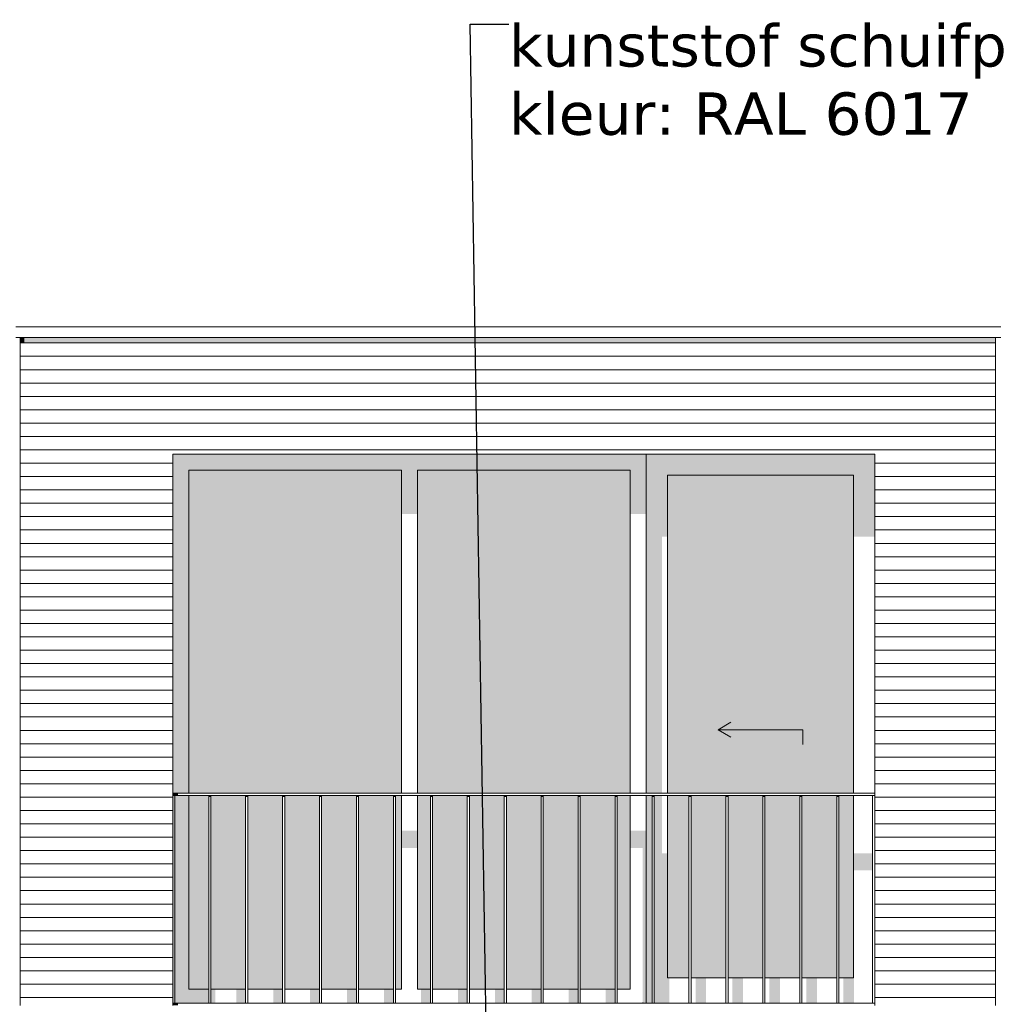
# Model space of a CAD drawing. Header units: millimetres. Extents: x -25778 to 297771, y -21930 to 17454.
# Tile 28 of 109: x 142216 to 146830, y -13625 to -8981. Entities that reach past the tile are written whole.
import ezdxf

# ---------------------------------------------------------------- set-up
doc = ezdxf.new("R2010")
doc.units = ezdxf.units.MM
doc.header["$MEASUREMENT"] = 0
for name, color, linetype in [('34 Balustrades', 7, 'Continuous'), ('34 Balustrades 2D arcering', 7, 'Continuous'), ('New_21 Buitenwanden', 7, 'Continuous'), ('New_21 Buitenwanden 2D arcering', 7, 'Continuous'), ('New_21 Buitenwanden Afdek-arcering', 7, 'Continuous'), ('New_21 Buitenwanden Deuren', 7, 'Continuous'), ('New_21 Buitenwanden Ramen', 7, 'Continuous'), ('New_47 Dakafwerking', 7, 'Continuous'), ('Tekst_dim 1_ 100 .DO', 7, 'Continuous')]:
    doc.layers.add(name, color=color, linetype=linetype)
doc.styles.add('GENERATED_STYLE_1', font='verdana.ttf')
doc.dimstyles.new('GENERATED_STYLE__2', dxfattribs={"dimtxt": 0.18, "dimasz": 182.4, "dimexe": 0.18, "dimexo": 0.0625, "dimgap": 0, "dimtad": 0, "dimtih": 1, "dimtoh": 1, "dimdec": 4, "dimzin": 0, "dimdsep": 46, "dimcen": 0.09, "dimadec": 0, "dimazin": 0, "dimtfac": 1, "dimtdec": 4, "dimtmove": 0, "dimatfit": 3, "dimldrblk": 'ARROWHEAD_11', "dimfxl": 1, "dimtolj": 1, "dimtzin": 0, "dimarcsym": 0})

# ---------------------------------------------------------------- blocks, each defined once
blk = doc.blocks.new('Section Element_656_3', base_point=(160342.8, -19829.7))
at = {"layer": 'New_21 Buitenwanden 2D arcering', "linetype": 'Continuous', "lineweight": 0, "true_color": 0x1e2122}
blk.add_hatch(color=250, dxfattribs=at).paths.add_polyline_path([(146817.8, -10479.7), (146247.8, -10479.7), (146247.8, -10508), (146817.8, -10508)])
at = {"layer": 'New_21 Buitenwanden Afdek-arcering', "linetype": 'Continuous', "lineweight": 0, "true_color": 0x000000}
h = blk.add_hatch(dxfattribs=at)
h.set_pattern_fill('920_Lijnen_horz__63_0003', color=18, style=0, pattern_type=2)
h.set_pattern_definition([(180, (160342.85, -19829.75), (0, 63), [])])
h.paths.add_polyline_path([(146817.8, -10479.7), (146247.8, -10479.7), (146247.8, -13629.7), (146817.8, -13629.7)])
at = {"layer": 'New_21 Buitenwanden', "color": 7, "linetype": 'Continuous', "lineweight": 0}
for p, q in [((146817.8, -13629.7), (146817.8, -10479.7)), ((146247.8, -11029.7), (146247.8, -13629.7))]:
    blk.add_line(p, q, dxfattribs=at)
blk = doc.blocks.new('Section Element_665_3', base_point=(160342.8, -19829.7))
at = {"layer": 'New_47 Dakafwerking', "color": 9, "linetype": 'Continuous', "lineweight": 0}
for p, q in [((142197.8, -10429.7), (146842.8, -10429.7)), ((142197.8, -10479.7), (146842.8, -10479.7))]:
    blk.add_line(p, q, dxfattribs=at)
blk = doc.blocks.new('Section Element_693_3', base_point=(160342.8, -19829.7))
at = {"layer": 'New_21 Buitenwanden 2D arcering', "linetype": 'Continuous', "lineweight": 0, "true_color": 0x1e2122}
blk.add_hatch(color=250, dxfattribs=at).paths.add_polyline_path([(142217.8, -10508), (142237.8, -10508), (142237.8, -10479.7), (142217.8, -10479.7)])
at = {"layer": 'New_21 Buitenwanden Afdek-arcering', "linetype": 'Continuous', "lineweight": 0, "true_color": 0x000000}
h = blk.add_hatch(dxfattribs=at)
h.set_pattern_fill('920_Lijnen_horz__63_0003', color=18, style=0, pattern_type=2)
h.set_pattern_definition([(180, (160342.85, -19829.75), (0, 63), [])])
h.paths.add_polyline_path([(142217.8, -13629.7), (142237.8, -13629.7), (142237.8, -10479.7), (142217.8, -10479.7)])
at = {"layer": 'New_21 Buitenwanden', "color": 7, "linetype": 'Continuous', "lineweight": 0}
blk.add_line((142217.8, -13629.7), (142217.8, -10479.7), dxfattribs=at)
blk = doc.blocks.new('Section Element_707_3', base_point=(160342.8, -19829.7))
at = {"layer": 'New_21 Buitenwanden 2D arcering', "linetype": 'Continuous', "lineweight": 0, "true_color": 0x1e2122}
blk.add_hatch(color=250, dxfattribs=at).paths.add_polyline_path([(142237.8, -10479.7), (142237.8, -10508), (142937.8, -10508), (142937.8, -10479.7)])
at = {"layer": 'New_21 Buitenwanden Afdek-arcering', "linetype": 'Continuous', "lineweight": 0, "true_color": 0x000000}
h = blk.add_hatch(dxfattribs=at)
h.set_pattern_fill('920_Lijnen_horz__63_0003', color=18, style=0, pattern_type=2)
h.set_pattern_definition([(180, (160342.85, -19829.75), (0, 63), [])])
h.paths.add_polyline_path([(142237.8, -10479.7), (142237.8, -13629.7), (142937.8, -13629.7), (142937.8, -10479.7)])
at = {"layer": 'New_21 Buitenwanden', "color": 7, "linetype": 'Continuous', "lineweight": 0}
blk.add_line((142937.8, -11029.7), (142937.8, -13629.7), dxfattribs=at)
blk = doc.blocks.new('Section Element_708_3', base_point=(160342.8, -19829.7))
at = {"layer": 'New_21 Buitenwanden 2D arcering', "linetype": 'Continuous', "lineweight": 0, "true_color": 0x1e2122}
blk.add_hatch(color=250, dxfattribs=at).paths.add_polyline_path([(146247.8, -10479.7), (142937.8, -10479.7), (142937.8, -10508), (146247.8, -10508)])
at = {"layer": 'New_21 Buitenwanden Afdek-arcering', "linetype": 'Continuous', "lineweight": 0, "true_color": 0x000000}
h = blk.add_hatch(dxfattribs=at)
h.set_pattern_fill('920_Lijnen_horz__63_0003', color=18, style=0, pattern_type=2)
h.set_pattern_definition([(180, (160342.85, -19829.75), (0, 63), [])])
h.paths.add_polyline_path([(142937.8, -11029.7), (146247.8, -11029.7), (146247.8, -10479.7), (142937.8, -10479.7)])
at = {"layer": 'New_21 Buitenwanden', "color": 7, "linetype": 'Continuous', "lineweight": 0}
blk.add_line((142937.8, -11029.7), (146247.8, -11029.7), dxfattribs=at)
blk = doc.blocks.new('Section Element_770_3', base_point=(160342.8, -19829.7))
at = {"layer": '34 Balustrades 2D arcering', "linetype": 'Continuous', "lineweight": 0, "true_color": 0x1e2122}
blk.add_hatch(color=250, dxfattribs=at).paths.add_polyline_path([(142937.8, -12639.7), (142962.8, -12639.7), (142962.8, -12629.7), (142937.8, -12629.7)])
at = {"layer": '34 Balustrades', "color": 9, "linetype": 'Continuous', "lineweight": 0}
for p, q in [((146247.8, -12629.7), (142937.8, -12629.7)), ((146237.8, -12639.7), (142947.8, -12639.7))]:
    blk.add_line(p, q, dxfattribs=at)
blk = doc.blocks.new('Section Element_771_3', base_point=(160342.8, -19829.7))
at = {"layer": '34 Balustrades 2D arcering', "linetype": 'Continuous', "lineweight": 0, "true_color": 0x1e2122}
blk.add_hatch(color=250, dxfattribs=at).paths.add_polyline_path([(142937.8, -13619.7), (142937.8, -13629.7), (142962.8, -13629.7), (142962.8, -13619.7)])
at = {"layer": '34 Balustrades', "color": 9, "linetype": 'Continuous', "lineweight": 0}
blk.add_line((146237.8, -13619.7), (142947.8, -13619.7), dxfattribs=at)
blk = doc.blocks.new('Section Element_772_3', base_point=(160342.8, -19829.7))
at = {"layer": 'New_21 Buitenwanden 2D arcering', "linetype": 'Continuous', "lineweight": 0, "true_color": 0x1e2122}
for points in [[(145169.8, -11029.7), (145169.8, -11129.7), (145269.8, -11129.7), (146147.8, -11129.7), (146247.8, -11129.7), (146247.8, -11029.7)], [(145169.8, -12629.7), (145244.8, -12629.7), (145244.8, -11418.7), (145269.8, -11418.7), (145269.8, -11129.7), (145169.8, -11129.7)], [(146147.8, -11129.7), (145269.8, -11129.7), (145269.8, -12629.7), (145289.8, -12629.7), (145289.8, -11446.9), (146147.8, -11446.9)], [(146147.8, -11129.7), (146147.8, -11418.7), (146247.8, -11418.7), (146247.8, -11129.7)], [(145169.8, -13499.7), (145197.6, -13499.7), (145197.6, -12639.7), (145169.8, -12639.7)], [(145207.6, -12639.7), (145207.6, -13499.7), (145269.8, -13499.7), (145269.8, -12912.6), (145244.8, -12912.6), (145244.8, -12639.7)], [(145269.8, -13499.7), (145298.4, -13499.7), (145298.4, -13021.6), (145371.8, -13021.6), (145371.8, -12940.9), (145289.8, -12940.9), (145289.8, -12639.7), (145269.8, -12639.7)], [(145381.8, -13021.6), (145422.6, -13021.6), (145422.6, -13499.7), (145472.6, -13499.7), (145472.6, -13021.6), (145546, -13021.6), (145546, -12940.9), (145381.8, -12940.9)], [(145556, -13021.6), (145596.8, -13021.6), (145596.8, -13499.7), (145646.8, -13499.7), (145646.8, -13021.6), (145720.2, -13021.6), (145720.2, -12940.9), (145556, -12940.9)], [(145730.2, -12940.9), (145730.2, -13021.6), (145771, -13021.6), (145771, -13499.7), (145821, -13499.7), (145821, -13021.6), (145894.4, -13021.6), (145894.4, -12940.9)], [(145904.4, -13021.6), (145945.2, -13021.6), (145945.2, -13499.7), (145995.2, -13499.7), (145995.2, -13021.6), (146068.6, -13021.6), (146068.6, -12940.9), (145904.4, -12940.9)], [(146147.8, -12940.9), (146078.6, -12940.9), (146078.6, -13021.6), (146119.4, -13021.6), (146119.4, -13499.7), (146147.8, -13499.7)], [(146147.8, -13499.7), (146149.4, -13499.7), (146149.4, -12993.3), (146237.8, -12993.3), (146237.8, -12912.6), (146147.8, -12912.6)], [(145169.8, -13499.7), (145169.8, -13619.7), (145197.6, -13619.7), (145197.6, -13499.7)], [(145278.4, -13499.7), (145207.6, -13499.7), (145207.6, -13619.7), (145278.4, -13619.7)], [(145452.6, -13499.7), (145402.6, -13499.7), (145402.6, -13619.7), (145452.6, -13619.7)], [(145626.8, -13499.7), (145576.8, -13499.7), (145576.8, -13619.7), (145626.8, -13619.7)], [(145801, -13499.7), (145751, -13499.7), (145751, -13619.7), (145801, -13619.7)], [(145975.2, -13499.7), (145925.2, -13499.7), (145925.2, -13619.7), (145975.2, -13619.7)], [(146149.4, -13499.7), (146099.4, -13499.7), (146099.4, -13619.7), (146149.4, -13619.7)]]:
    blk.add_hatch(color=250, dxfattribs=at).paths.add_polyline_path(points)
at = {"layer": 'New_21 Buitenwanden Afdek-arcering', "linetype": 'Continuous', "lineweight": 0, "true_color": 0x99a3a6}
for points in [[(146147.8, -11129.7), (145269.8, -11129.7), (145269.8, -12629.7), (146147.8, -12629.7)], [(145371.8, -12639.7), (145269.8, -12639.7), (145269.8, -13499.7), (145371.8, -13499.7)], [(145381.8, -12639.7), (145381.8, -13499.7), (145546, -13499.7), (145546, -12639.7)], [(145556, -13499.7), (145720.2, -13499.7), (145720.2, -12639.7), (145556, -12639.7)], [(145730.2, -12639.7), (145730.2, -13499.7), (145894.4, -13499.7), (145894.4, -12639.7)], [(146068.6, -12639.7), (145904.4, -12639.7), (145904.4, -13499.7), (146068.6, -13499.7)], [(146078.6, -12639.7), (146078.6, -13499.7), (146147.8, -13499.7), (146147.8, -12639.7)]]:
    blk.add_hatch(color=253, dxfattribs=at).paths.add_polyline_path(points)
at = {"layer": 'New_21 Buitenwanden Deuren', "color": 7, "linetype": 'Continuous', "lineweight": 0}
for p, q in [((145269.8, -12629.7), (145269.8, -11129.7)), ((145269.8, -11129.7), (146147.8, -11129.7)), ((146147.8, -11129.7), (146147.8, -12629.7)), ((145508.8, -12329.7), (145569.5, -12294.7)), ((145908.8, -12329.7), (145508.8, -12329.7)), ((145508.8, -12329.7), (145569.5, -12364.7)), ((145908.8, -12329.7), (145908.8, -12399.7)), ((145269.8, -13499.7), (145269.8, -12639.7)), ((146147.8, -12639.7), (146147.8, -13499.7)), ((145371.8, -13499.7), (145269.8, -13499.7)), ((145546, -13499.7), (145381.8, -13499.7)), ((145720.2, -13499.7), (145556, -13499.7)), ((145894.4, -13499.7), (145730.2, -13499.7)), ((146068.6, -13499.7), (145904.4, -13499.7)), ((146147.8, -13499.7), (146078.6, -13499.7))]:
    blk.add_line(p, q, dxfattribs=at)
blk = doc.blocks.new('Section Element_773_3', base_point=(160342.8, -19829.7))
at = {"layer": 'New_21 Buitenwanden 2D arcering', "linetype": 'Continuous', "lineweight": 0, "true_color": 0x1e2122}
for points in [[(142937.8, -12629.7), (143013.8, -12629.7), (143013.8, -11105.7), (142937.8, -11029.7)], [(145169.8, -11029.7), (142937.8, -11029.7), (143013.8, -11105.7), (144015.8, -11105.7), (144091.8, -11105.7), (145093.8, -11105.7)], [(145169.8, -11029.7), (145093.8, -11105.7), (145093.8, -11312.6), (145169.8, -11312.6)], [(143013.8, -12629.7), (143172.8, -12629.7), (143172.8, -11362.1), (144015.8, -11362.1), (144015.8, -11105.7), (143013.8, -11105.7)], [(144015.8, -11312.6), (144091.8, -11312.6), (144091.8, -11105.7), (144015.8, -11105.7)], [(144091.8, -12629.7), (144126.8, -12629.7), (144126.8, -11362.1), (145093.8, -11362.1), (145093.8, -11105.7), (144091.8, -11105.7)], [(142947.8, -13619.7), (143013.8, -13553.7), (143013.8, -12639.7), (142947.8, -12639.7)], [(143013.8, -13553.7), (143107.1, -13553.7), (143107.1, -12639.7), (143013.8, -12639.7)], [(143117.1, -13553.7), (143172.8, -13553.7), (143172.8, -12936.7), (143272.1, -12936.7), (143272.1, -13553.7), (143281.3, -13553.7), (143281.3, -12856), (143172.8, -12856), (143172.8, -12639.7), (143117.1, -12639.7)], [(144091.8, -13553.7), (144126.8, -13553.7), (144126.8, -12936.7), (144143.1, -12936.7), (144143.1, -13553.7), (144152.3, -13553.7), (144152.3, -12856), (144126.8, -12856), (144126.8, -12639.7), (144091.8, -12639.7)], [(144091.8, -12806.5), (144015.8, -12806.5), (144015.8, -12887.2), (144091.8, -12887.2)], [(145169.8, -12806.5), (145093.8, -12806.5), (145093.8, -12887.2), (145153.4, -12887.2), (145153.4, -13613.3), (145159.8, -13619.7), (145169.8, -13619.7)], [(143291.3, -13553.7), (143322.1, -13553.7), (143322.1, -12936.7), (143446.3, -12936.7), (143446.3, -13553.7), (143455.5, -13553.7), (143455.5, -12856), (143291.3, -12856)], [(143465.5, -13553.7), (143496.3, -13553.7), (143496.3, -12936.7), (143620.5, -12936.7), (143620.5, -13553.7), (143629.7, -13553.7), (143629.7, -12856), (143465.5, -12856)], [(143639.7, -13553.7), (143670.5, -13553.7), (143670.5, -12936.7), (143794.7, -12936.7), (143794.7, -13553.7), (143803.9, -13553.7), (143803.9, -12856), (143639.7, -12856)], [(143813.9, -13553.7), (143844.7, -13553.7), (143844.7, -12936.7), (143968.9, -12936.7), (143968.9, -13553.7), (143978.1, -13553.7), (143978.1, -12856), (143813.9, -12856)], [(143988.1, -13553.7), (144015.8, -13553.7), (144015.8, -12856), (143988.1, -12856)], [(144162.3, -13553.7), (144193.1, -13553.7), (144193.1, -12936.7), (144317.3, -12936.7), (144317.3, -13553.7), (144326.5, -13553.7), (144326.5, -12856), (144162.3, -12856)], [(144336.5, -13553.7), (144367.3, -13553.7), (144367.3, -12936.7), (144491.5, -12936.7), (144491.5, -13553.7), (144500.7, -13553.7), (144500.7, -12856), (144336.5, -12856)], [(144510.7, -13553.7), (144541.5, -13553.7), (144541.5, -12936.7), (144665.7, -12936.7), (144665.7, -13553.7), (144675, -13553.7), (144675, -12856), (144510.7, -12856)], [(144685, -13553.7), (144715.7, -13553.7), (144715.7, -12936.7), (144840, -12936.7), (144840, -13553.7), (144849.2, -13553.7), (144849.2, -12856), (144685, -12856)], [(144859.2, -13553.7), (144890, -13553.7), (144890, -12936.7), (145014.2, -12936.7), (145014.2, -13553.7), (145023.4, -13553.7), (145023.4, -12856), (144859.2, -12856)], [(145033.4, -13553.7), (145064.2, -13553.7), (145064.2, -12936.7), (145093.8, -12936.7), (145093.8, -12856), (145033.4, -12856)], [(143013.8, -13553.7), (142947.8, -13619.7), (143107.1, -13619.7), (143107.1, -13553.7)], [(143117.1, -13619.7), (143137.8, -13619.7), (143137.8, -13553.7), (143117.1, -13553.7)], [(143237.1, -13619.7), (143281.3, -13619.7), (143281.3, -13553.7), (143237.1, -13553.7)], [(143455.5, -13553.7), (143411.3, -13553.7), (143411.3, -13619.7), (143455.5, -13619.7)], [(143629.7, -13553.7), (143585.5, -13553.7), (143585.5, -13619.7), (143629.7, -13619.7)], [(143803.9, -13553.7), (143759.7, -13553.7), (143759.7, -13619.7), (143803.9, -13619.7)], [(143978.1, -13553.7), (143933.9, -13553.7), (143933.9, -13619.7), (143978.1, -13619.7)], [(144152.3, -13553.7), (144108.1, -13553.7), (144108.1, -13619.7), (144152.3, -13619.7)], [(144326.5, -13553.7), (144282.3, -13553.7), (144282.3, -13619.7), (144326.5, -13619.7)], [(144500.7, -13553.7), (144456.5, -13553.7), (144456.5, -13619.7), (144500.7, -13619.7)], [(144675, -13553.7), (144630.7, -13553.7), (144630.7, -13619.7), (144675, -13619.7)], [(144849.2, -13553.7), (144805, -13553.7), (144805, -13619.7), (144849.2, -13619.7)], [(145023.4, -13553.7), (144979.2, -13553.7), (144979.2, -13619.7), (145023.4, -13619.7)], [(145159.8, -13619.7), (145153.4, -13613.3), (145153.4, -13619.7)]]:
    blk.add_hatch(color=250, dxfattribs=at).paths.add_polyline_path(points)
at = {"layer": 'New_21 Buitenwanden Afdek-arcering', "linetype": 'Continuous', "lineweight": 0, "true_color": 0x99a3a6}
for points in [[(143013.8, -12629.7), (144015.8, -12629.7), (144015.8, -11105.7), (143013.8, -11105.7)], [(144091.8, -12629.7), (145093.8, -12629.7), (145093.8, -11105.7), (144091.8, -11105.7)], [(143013.8, -13553.7), (143107.1, -13553.7), (143107.1, -12639.7), (143013.8, -12639.7)], [(143117.1, -13553.7), (143281.3, -13553.7), (143281.3, -12639.7), (143117.1, -12639.7)], [(143455.5, -12639.7), (143291.3, -12639.7), (143291.3, -13553.7), (143455.5, -13553.7)], [(143465.5, -13553.7), (143629.7, -13553.7), (143629.7, -12639.7), (143465.5, -12639.7)], [(143639.7, -12639.7), (143639.7, -13553.7), (143803.9, -13553.7), (143803.9, -12639.7)], [(143978.1, -12639.7), (143813.9, -12639.7), (143813.9, -13553.7), (143978.1, -13553.7)], [(143988.1, -13553.7), (144015.8, -13553.7), (144015.8, -12639.7), (143988.1, -12639.7)], [(144091.8, -13553.7), (144152.3, -13553.7), (144152.3, -12639.7), (144091.8, -12639.7)], [(144162.3, -13553.7), (144326.5, -13553.7), (144326.5, -12639.7), (144162.3, -12639.7)], [(144336.5, -13553.7), (144500.7, -13553.7), (144500.7, -12639.7), (144336.5, -12639.7)], [(144510.7, -12639.7), (144510.7, -13553.7), (144675, -13553.7), (144675, -12639.7)], [(144685, -13553.7), (144849.2, -13553.7), (144849.2, -12639.7), (144685, -12639.7)], [(145023.4, -12639.7), (144859.2, -12639.7), (144859.2, -13553.7), (145023.4, -13553.7)], [(145033.4, -12639.7), (145033.4, -13553.7), (145093.8, -13553.7), (145093.8, -12639.7)]]:
    blk.add_hatch(color=253, dxfattribs=at).paths.add_polyline_path(points)
at = {"layer": 'New_21 Buitenwanden Ramen', "color": 7, "linetype": 'Continuous', "lineweight": 0}
for p, q in [((145169.8, -12629.7), (145169.8, -11029.7)), ((143013.8, -12629.7), (143013.8, -11105.7)), ((143013.8, -11105.7), (144015.8, -11105.7)), ((144015.8, -11105.7), (144015.8, -12629.7)), ((144091.8, -12629.7), (144091.8, -11105.7)), ((144091.8, -11105.7), (145093.8, -11105.7)), ((145093.8, -11105.7), (145093.8, -12629.7)), ((143013.8, -13553.7), (143013.8, -12639.7)), ((144015.8, -12639.7), (144015.8, -13553.7)), ((144091.8, -13553.7), (144091.8, -12639.7)), ((145093.8, -12639.7), (145093.8, -13553.7)), ((145169.8, -13619.7), (145169.8, -12639.7)), ((143107.1, -13553.7), (143013.8, -13553.7)), ((143281.3, -13553.7), (143117.1, -13553.7)), ((143455.5, -13553.7), (143291.3, -13553.7)), ((143629.7, -13553.7), (143465.5, -13553.7)), ((143803.9, -13553.7), (143639.7, -13553.7)), ((143978.1, -13553.7), (143813.9, -13553.7)), ((144015.8, -13553.7), (143988.1, -13553.7)), ((144152.3, -13553.7), (144091.8, -13553.7)), ((144326.5, -13553.7), (144162.3, -13553.7)), ((144500.7, -13553.7), (144336.5, -13553.7)), ((144675, -13553.7), (144510.7, -13553.7)), ((144849.2, -13553.7), (144685, -13553.7)), ((145023.4, -13553.7), (144859.2, -13553.7)), ((145093.8, -13553.7), (145033.4, -13553.7))]:
    blk.add_line(p, q, dxfattribs=at)
blk = doc.blocks.new('Section Element_899_3', base_point=(160342.8, -19829.7))
at = {"layer": '34 Balustrades 2D arcering', "linetype": 'Continuous', "lineweight": 0, "true_color": 0x1e2122}
blk.add_hatch(color=250, dxfattribs=at).paths.add_polyline_path([(146078.6, -12639.7), (146068.6, -12639.7), (146068.6, -12646.8), (146078.6, -12646.8)])
at = {"layer": '34 Balustrades', "color": 9, "linetype": 'Continuous', "lineweight": 0}
for p, q in [((146068.6, -13619.7), (146068.6, -12639.7)), ((146078.6, -13619.7), (146078.6, -12639.7))]:
    blk.add_line(p, q, dxfattribs=at)
blk = doc.blocks.new('Section Element_900_3', base_point=(160342.8, -19829.7))
at = {"layer": '34 Balustrades 2D arcering', "linetype": 'Continuous', "lineweight": 0, "true_color": 0x1e2122}
blk.add_hatch(color=250, dxfattribs=at).paths.add_polyline_path([(145904.4, -12639.7), (145894.4, -12639.7), (145894.4, -12646.8), (145904.4, -12646.8)])
at = {"layer": '34 Balustrades', "color": 9, "linetype": 'Continuous', "lineweight": 0}
for p, q in [((145894.4, -13619.7), (145894.4, -12639.7)), ((145904.4, -13619.7), (145904.4, -12639.7))]:
    blk.add_line(p, q, dxfattribs=at)
blk = doc.blocks.new('Section Element_901_3', base_point=(160342.8, -19829.7))
at = {"layer": '34 Balustrades 2D arcering', "linetype": 'Continuous', "lineweight": 0, "true_color": 0x1e2122}
blk.add_hatch(color=250, dxfattribs=at).paths.add_polyline_path([(145730.2, -12639.7), (145720.2, -12639.7), (145720.2, -12646.8), (145730.2, -12646.8)])
at = {"layer": '34 Balustrades', "color": 9, "linetype": 'Continuous', "lineweight": 0}
for p, q in [((145720.2, -13619.7), (145720.2, -12639.7)), ((145730.2, -13619.7), (145730.2, -12639.7))]:
    blk.add_line(p, q, dxfattribs=at)
blk = doc.blocks.new('Section Element_902_3', base_point=(160342.8, -19829.7))
at = {"layer": '34 Balustrades 2D arcering', "linetype": 'Continuous', "lineweight": 0, "true_color": 0x1e2122}
blk.add_hatch(color=250, dxfattribs=at).paths.add_polyline_path([(145556, -12639.7), (145546, -12639.7), (145546, -12646.8), (145556, -12646.8)])
at = {"layer": '34 Balustrades', "color": 9, "linetype": 'Continuous', "lineweight": 0}
for p, q in [((145546, -13619.7), (145546, -12639.7)), ((145556, -13619.7), (145556, -12639.7))]:
    blk.add_line(p, q, dxfattribs=at)
blk = doc.blocks.new('Section Element_903_3', base_point=(160342.8, -19829.7))
at = {"layer": '34 Balustrades 2D arcering', "linetype": 'Continuous', "lineweight": 0, "true_color": 0x1e2122}
blk.add_hatch(color=250, dxfattribs=at).paths.add_polyline_path([(145381.8, -12639.7), (145371.8, -12639.7), (145371.8, -12646.8), (145381.8, -12646.8)])
at = {"layer": '34 Balustrades', "color": 9, "linetype": 'Continuous', "lineweight": 0}
for p, q in [((145371.8, -13619.7), (145371.8, -12639.7)), ((145381.8, -13619.7), (145381.8, -12639.7))]:
    blk.add_line(p, q, dxfattribs=at)
blk = doc.blocks.new('Section Element_904_3', base_point=(160342.8, -19829.7))
at = {"layer": '34 Balustrades 2D arcering', "linetype": 'Continuous', "lineweight": 0, "true_color": 0x1e2122}
blk.add_hatch(color=250, dxfattribs=at).paths.add_polyline_path([(145207.6, -12639.7), (145197.6, -12639.7), (145197.6, -12646.8), (145207.6, -12646.8)])
at = {"layer": '34 Balustrades', "color": 9, "linetype": 'Continuous', "lineweight": 0}
for p, q in [((145197.6, -13619.7), (145197.6, -12639.7)), ((145207.6, -13619.7), (145207.6, -12639.7))]:
    blk.add_line(p, q, dxfattribs=at)
blk = doc.blocks.new('Section Element_905_3', base_point=(160342.8, -19829.7))
at = {"layer": '34 Balustrades 2D arcering', "linetype": 'Continuous', "lineweight": 0, "true_color": 0x1e2122}
blk.add_hatch(color=250, dxfattribs=at).paths.add_polyline_path([(145033.4, -12639.7), (145023.4, -12639.7), (145023.4, -12646.8), (145033.4, -12646.8)])
at = {"layer": '34 Balustrades', "color": 9, "linetype": 'Continuous', "lineweight": 0}
for p, q in [((145023.4, -13619.7), (145023.4, -12639.7)), ((145033.4, -13619.7), (145033.4, -12639.7))]:
    blk.add_line(p, q, dxfattribs=at)
blk = doc.blocks.new('Section Element_906_3', base_point=(160342.8, -19829.7))
at = {"layer": '34 Balustrades 2D arcering', "linetype": 'Continuous', "lineweight": 0, "true_color": 0x1e2122}
blk.add_hatch(color=250, dxfattribs=at).paths.add_polyline_path([(144859.2, -12639.7), (144849.2, -12639.7), (144849.2, -12646.8), (144859.2, -12646.8)])
at = {"layer": '34 Balustrades', "color": 9, "linetype": 'Continuous', "lineweight": 0}
for p, q in [((144849.2, -13619.7), (144849.2, -12639.7)), ((144859.2, -13619.7), (144859.2, -12639.7))]:
    blk.add_line(p, q, dxfattribs=at)
blk = doc.blocks.new('Section Element_907_3', base_point=(160342.8, -19829.7))
at = {"layer": '34 Balustrades 2D arcering', "linetype": 'Continuous', "lineweight": 0, "true_color": 0x1e2122}
blk.add_hatch(color=250, dxfattribs=at).paths.add_polyline_path([(144675, -12646.8), (144685, -12646.8), (144685, -12639.7), (144675, -12639.7)])
at = {"layer": '34 Balustrades', "color": 9, "linetype": 'Continuous', "lineweight": 0}
for p, q in [((144675, -13619.7), (144675, -12639.7)), ((144685, -13619.7), (144685, -12639.7))]:
    blk.add_line(p, q, dxfattribs=at)
blk = doc.blocks.new('Section Element_908_3', base_point=(160342.8, -19829.7))
at = {"layer": '34 Balustrades 2D arcering', "linetype": 'Continuous', "lineweight": 0, "true_color": 0x1e2122}
blk.add_hatch(color=250, dxfattribs=at).paths.add_polyline_path([(144510.7, -12639.7), (144500.7, -12639.7), (144500.7, -12646.8), (144510.7, -12646.8)])
at = {"layer": '34 Balustrades', "color": 9, "linetype": 'Continuous', "lineweight": 0}
for p, q in [((144500.7, -13619.7), (144500.7, -12639.7)), ((144510.7, -13619.7), (144510.7, -12639.7))]:
    blk.add_line(p, q, dxfattribs=at)
blk = doc.blocks.new('Section Element_909_3', base_point=(160342.8, -19829.7))
at = {"layer": '34 Balustrades 2D arcering', "linetype": 'Continuous', "lineweight": 0, "true_color": 0x1e2122}
blk.add_hatch(color=250, dxfattribs=at).paths.add_polyline_path([(144336.5, -12639.7), (144326.5, -12639.7), (144326.5, -12646.8), (144336.5, -12646.8)])
at = {"layer": '34 Balustrades', "color": 9, "linetype": 'Continuous', "lineweight": 0}
for p, q in [((144326.5, -13619.7), (144326.5, -12639.7)), ((144336.5, -13619.7), (144336.5, -12639.7))]:
    blk.add_line(p, q, dxfattribs=at)
blk = doc.blocks.new('Section Element_910_3', base_point=(160342.8, -19829.7))
at = {"layer": '34 Balustrades 2D arcering', "linetype": 'Continuous', "lineweight": 0, "true_color": 0x1e2122}
blk.add_hatch(color=250, dxfattribs=at).paths.add_polyline_path([(144162.3, -12639.7), (144152.3, -12639.7), (144152.3, -12646.8), (144162.3, -12646.8)])
at = {"layer": '34 Balustrades', "color": 9, "linetype": 'Continuous', "lineweight": 0}
for p, q in [((144152.3, -13619.7), (144152.3, -12639.7)), ((144162.3, -13619.7), (144162.3, -12639.7))]:
    blk.add_line(p, q, dxfattribs=at)
blk = doc.blocks.new('Section Element_911_3', base_point=(160342.8, -19829.7))
at = {"layer": '34 Balustrades 2D arcering', "linetype": 'Continuous', "lineweight": 0, "true_color": 0x1e2122}
blk.add_hatch(color=250, dxfattribs=at).paths.add_polyline_path([(143988.1, -12639.7), (143978.1, -12639.7), (143978.1, -12646.8), (143988.1, -12646.8)])
at = {"layer": '34 Balustrades', "color": 9, "linetype": 'Continuous', "lineweight": 0}
for p, q in [((143978.1, -13619.7), (143978.1, -12639.7)), ((143988.1, -13619.7), (143988.1, -12639.7))]:
    blk.add_line(p, q, dxfattribs=at)
blk = doc.blocks.new('Section Element_912_3', base_point=(160342.8, -19829.7))
at = {"layer": '34 Balustrades 2D arcering', "linetype": 'Continuous', "lineweight": 0, "true_color": 0x1e2122}
blk.add_hatch(color=250, dxfattribs=at).paths.add_polyline_path([(143813.9, -12639.7), (143803.9, -12639.7), (143803.9, -12646.8), (143813.9, -12646.8)])
at = {"layer": '34 Balustrades', "color": 9, "linetype": 'Continuous', "lineweight": 0}
for p, q in [((143803.9, -13619.7), (143803.9, -12639.7)), ((143813.9, -13619.7), (143813.9, -12639.7))]:
    blk.add_line(p, q, dxfattribs=at)
blk = doc.blocks.new('Section Element_913_3', base_point=(160342.8, -19829.7))
at = {"layer": '34 Balustrades 2D arcering', "linetype": 'Continuous', "lineweight": 0, "true_color": 0x1e2122}
blk.add_hatch(color=250, dxfattribs=at).paths.add_polyline_path([(143629.7, -12646.8), (143639.7, -12646.8), (143639.7, -12639.7), (143629.7, -12639.7)])
at = {"layer": '34 Balustrades', "color": 9, "linetype": 'Continuous', "lineweight": 0}
for p, q in [((143629.7, -13619.7), (143629.7, -12639.7)), ((143639.7, -13619.7), (143639.7, -12639.7))]:
    blk.add_line(p, q, dxfattribs=at)
blk = doc.blocks.new('Section Element_914_3', base_point=(160342.8, -19829.7))
at = {"layer": '34 Balustrades 2D arcering', "linetype": 'Continuous', "lineweight": 0, "true_color": 0x1e2122}
blk.add_hatch(color=250, dxfattribs=at).paths.add_polyline_path([(143465.5, -12639.7), (143455.5, -12639.7), (143455.5, -12646.8), (143465.5, -12646.8)])
at = {"layer": '34 Balustrades', "color": 9, "linetype": 'Continuous', "lineweight": 0}
for p, q in [((143455.5, -13619.7), (143455.5, -12639.7)), ((143465.5, -13619.7), (143465.5, -12639.7))]:
    blk.add_line(p, q, dxfattribs=at)
blk = doc.blocks.new('Section Element_915_3', base_point=(160342.8, -19829.7))
at = {"layer": '34 Balustrades 2D arcering', "linetype": 'Continuous', "lineweight": 0, "true_color": 0x1e2122}
blk.add_hatch(color=250, dxfattribs=at).paths.add_polyline_path([(143281.3, -12646.8), (143291.3, -12646.8), (143291.3, -12639.7), (143281.3, -12639.7)])
at = {"layer": '34 Balustrades', "color": 9, "linetype": 'Continuous', "lineweight": 0}
for p, q in [((143281.3, -13619.7), (143281.3, -12639.7)), ((143291.3, -13619.7), (143291.3, -12639.7))]:
    blk.add_line(p, q, dxfattribs=at)
blk = doc.blocks.new('Section Element_916_3', base_point=(160342.8, -19829.7))
at = {"layer": '34 Balustrades 2D arcering', "linetype": 'Continuous', "lineweight": 0, "true_color": 0x1e2122}
blk.add_hatch(color=250, dxfattribs=at).paths.add_polyline_path([(143107.1, -12646.8), (143117.1, -12646.8), (143117.1, -12639.7), (143107.1, -12639.7)])
at = {"layer": '34 Balustrades', "color": 9, "linetype": 'Continuous', "lineweight": 0}
for p, q in [((143107.1, -13619.7), (143107.1, -12639.7)), ((143117.1, -13619.7), (143117.1, -12639.7))]:
    blk.add_line(p, q, dxfattribs=at)
blk = doc.blocks.new('Section Element_917_3', base_point=(160342.8, -19829.7))
at = {"layer": '34 Balustrades', "color": 9, "linetype": 'Continuous', "lineweight": 0}
for p, q in [((146247.8, -12639.7), (146237.8, -12639.7)), ((146237.8, -13619.7), (146237.8, -12639.7)), ((146247.8, -13619.7), (146237.8, -13619.7))]:
    blk.add_line(p, q, dxfattribs=at)
blk = doc.blocks.new('Section Element_918_3', base_point=(160342.8, -19829.7))
at = {"layer": '34 Balustrades 2D arcering', "linetype": 'Continuous', "lineweight": 0, "true_color": 0x1e2122}
blk.add_hatch(color=250, dxfattribs=at).paths.add_polyline_path([(142947.8, -13619.7), (142947.8, -12639.7), (142937.8, -12639.7), (142937.8, -13619.7)])
at = {"layer": '34 Balustrades', "color": 9, "linetype": 'Continuous', "lineweight": 0}
for p, q in [((142947.8, -12639.7), (142937.8, -12639.7)), ((142947.8, -13619.7), (142947.8, -12639.7)), ((142947.8, -13619.7), (142937.8, -13619.7))]:
    blk.add_line(p, q, dxfattribs=at)
blk = doc.blocks.new('ARROWHEAD_11')
at = {"color": 0, "linetype": 'Continuous', "lineweight": 0}
blk.add_line((0, 0), (-1, 0), dxfattribs=at)
at = {"color": 0, "linetype": 'Continuous', "lineweight": 0, "const_width": 0.25, "flags": 128}
blk.add_lwpolyline([(-0.125, 0, 1), (0.125, 0, 1)], format="xyb", close=True, dxfattribs=at)

msp = doc.modelspace()

# ---------------------------------------------------------------- block references
at = {"layer": '34 Balustrades', "lineweight": 0}
for name in ['Section Element_770_3', 'Section Element_918_3', 'Section Element_916_3', 'Section Element_915_3', 'Section Element_914_3', 'Section Element_913_3', 'Section Element_912_3', 'Section Element_911_3', 'Section Element_910_3', 'Section Element_909_3', 'Section Element_908_3', 'Section Element_907_3', 'Section Element_906_3', 'Section Element_905_3', 'Section Element_904_3', 'Section Element_903_3', 'Section Element_902_3', 'Section Element_901_3', 'Section Element_900_3', 'Section Element_899_3', 'Section Element_917_3', 'Section Element_771_3']:
    msp.add_blockref(name, (160342.8, -19829.7), dxfattribs=at)
at = {"layer": 'New_21 Buitenwanden', "lineweight": 0}
for name in ['Section Element_693_3', 'Section Element_707_3', 'Section Element_708_3', 'Section Element_656_3']:
    msp.add_blockref(name, (160342.8, -19829.7), dxfattribs=at)
at = {"layer": 'New_21 Buitenwanden Deuren', "lineweight": 0}
msp.add_blockref('Section Element_772_3', (160342.8, -19829.7), dxfattribs=at)
at = {"layer": 'New_21 Buitenwanden Ramen', "lineweight": 0}
msp.add_blockref('Section Element_773_3', (160342.8, -19829.7), dxfattribs=at)
at = {"layer": 'New_47 Dakafwerking', "lineweight": 0}
msp.add_blockref('Section Element_665_3', (160342.8, -19829.7), dxfattribs=at)

# ---------------------------------------------------------------- texts
at = {"layer": 'Tekst_dim 1_ 100 .DO', "color": 9, "linetype": 'Continuous', "lineweight": 0, "insert": (144522.8, -9001.8), "char_height": 200, "attachment_point": 1, "line_spacing_factor": 0.966125, "style": 'GENERATED_STYLE_1'}
msp.add_mtext('\\A1;{\\pql;\\fVerdana|b0|i0|c0|p0;\\W1.000000;kunststof schuifpui\\P\\pql;\\fVerdana|b0|i0|c0|p0;\\W1.000000;kleur: RAL \\fVerdana|b0|i0|c0|p0;\\W1.000000;6017}', dxfattribs=at)

# ---------------------------------------------------------------- leaders
at = {"layer": 'Tekst_dim 1_ 100 .DO', "color": 1, "linetype": 'Continuous', "lineweight": 0, "annotation_type": 0, "has_hookline": 1, "hookline_direction": 0, "text_width": 2552.2}
msp.add_leader([(144422.8, -14183.9), (144340.4, -9001.8), (144522.8, -9001.8)], dimstyle='GENERATED_STYLE__2', dxfattribs=at)

doc.saveas('drawing.dxf')
